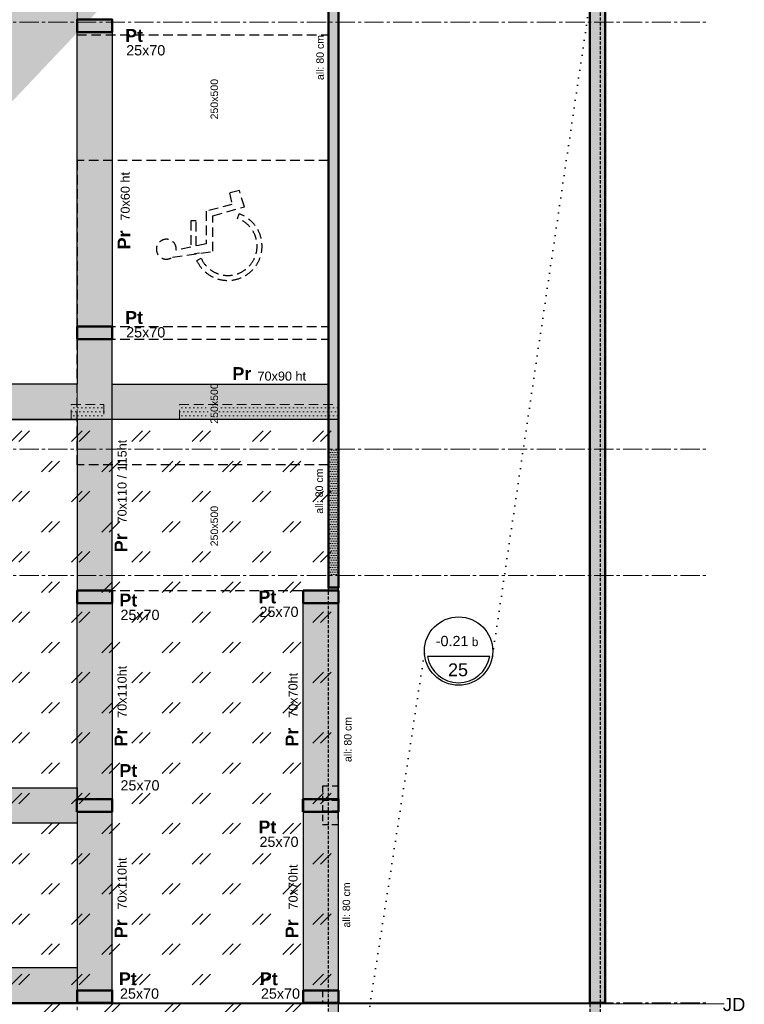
# Model space of a CAD drawing. Header units: millimetres. Extents: x -6159 to 201309, y -25780 to 10326.
# Tile 31 of 128: x 24812 to 26253, y -9084 to -7126. Entities that reach past the tile are written whole.
import ezdxf

# ---------------------------------------------------------------- set-up
doc = ezdxf.new("R2010")
doc.units = ezdxf.units.MM
for name, pattern in [('Axes', [28.575, 19.05, -3.175, 3.175, -3.175]), ('CACHE', [9.525, 6.35, -3.175]), ('CACHEX2', [19.05, 12.7, -6.35]), ('Caché', [9.525, 6.35, -3.175]), ('Pointillés', [3, 0, -3])]:
    doc.linetypes.add(name, pattern=pattern)
for name, color, linetype, lineweight in [('A-Kube-Axes', 6, 'Axes', 18), ('A-Kube-Textes', 3, 'Continuous', 30), ('K_5_D- Dalle', 6, 'Continuous', 25), ('K_8_B - Poteau CB', 23, 'Continuous', 30), ('S-Kube-Hachure-Impact', 4, 'Caché', 20), ('S-Kube-Structure cachée', 4, 'Caché', 30), ('S-Kube-Structure vue', 3, 'Continuous', 25), ('S-Kube-Stucture coupée', 1, 'Continuous', 50)]:
    doc.layers.add(name, color=color, linetype=linetype, lineweight=lineweight)
doc.layers.add('C-Kube-trait gris', color=8, linetype='Continuous')
doc.layers.add('S_Kube-Pochage décaissé', color=254, linetype='Continuous')
doc.layers.add('S-Kube-Pochage coupé', color=252, linetype='Continuous', transparency=0.5)
doc.layers.add('S-Kube-Pochage vu', color=254, linetype='Continuous', transparency=0.5)
doc.styles.add('Arial', font='arial.ttf')

# ---------------------------------------------------------------- blocks, each defined once
blk = doc.blocks.new('240014 - AXES S-2  S-1')
at = {"layer": 'A-Kube-Axes', "ltscale": 2}
for points in [[(24925.9, -4701.1), (24925.9, -12922.7)], [(25445.9, -4817.1), (25445.9, -12922.7)], [(20411, -7130.9), (26176.2, -7130.9)], [(20411, -7980.4), (26176.2, -7980.4)], [(20411, -8231.4), (26176.2, -8231.4)], [(20411, -9080.9), (26176.2, -9080.9)]]:
    blk.add_lwpolyline(points, dxfattribs=at)
blk = doc.blocks.new('*U3')
at = {"layer": 'A-Kube-Textes'}
blk.add_line((36.5, -6.3), (-36.5, -6.3), dxfattribs=at)
blk.add_circle((0, 0), 40, dxfattribs=at)
blk.add_arc((0, 0), 37, 189.8569, 350.1431, dxfattribs=at)
blk = doc.blocks.new('A$Ce63e73eb')
h = blk.add_hatch()
h.set_pattern_fill('DOTS', color=256, scale=5)
h.paths.add_polyline_path([(0, -1950), (0, -1913.1), (20, -1913.1), (20, -1950)], flags=0)
h.paths.add_polyline_path([(2352, 1527.1), (2392, 1527.1), (2392, 1572.1), (2352, 1572.1)], flags=16)
h.paths.add_polyline_path([(342.5, -899.5), (342.5, -849.5), (322.5, -849.5), (322.5, -899.5)], flags=16)
h.paths.add_polyline_path([(502, -899.5), (502, -849.5), (482, -849.5), (482, -899.5)], flags=16)
h.paths.add_polyline_path([(322.5, -440), (342.5, -440), (342.5, -400), (322.5, -400)], flags=16)
h.paths.add_polyline_path([(666.6, -440), (686.6, -440), (686.6, -400), (666.6, -400)], flags=16)
edge = h.paths.add_edge_path()
edge.add_line((4284, 568.5), (4284, 533.5))
edge.add_line((4284, 568.5), (4347.1, 568.5))
edge.add_line((4284, 533.5), (4347.1, 533.5))
edge.add_line((3083, -802.6), (3103, -802.6))
edge.add_line((3103, -802.6), (3103, -790.2))
edge.add_line((3083, -790.2), (3083, -802.6))
edge.add_line((2352, -790.2), (2352, -949.9))
edge.add_line((2352, -949.9), (2508.1, -949.9))
edge.add_line((2508.1, -949.9), (2508.1, -929.9))
edge.add_line((2508.1, -929.9), (2372, -929.9))
edge.add_line((2372, -929.9), (2372, -790.2))
edge.add_line((20, -2828.5), (0, -2828.5))
edge.add_line((0, -2428.5), (20, -2428.5))
edge.add_line((20, -3046.2), (581.9, -3332.2))
edge.add_line((581.9, -3332.2), (572.8, -3350.1))
edge.add_line((1491.6, -1950), (1491.6, -1930))
edge.add_line((1491.6, -1930), (1192.7, -1930))
edge.add_line((1192.7, -1930), (1192.7, -1855))
edge.add_line((1192.7, -1855), (1172.7, -1855))
edge.add_line((1172.7, -1855), (1172.7, -1930))
edge.add_line((1172.7, -1930), (482, -1930))
edge.add_line((482, -1930), (482, -1950))
edge.add_line((482, -1950), (1492.9, -1950))
edge.add_line((1172.7, -1320.6), (1192.7, -1320.6))
edge.add_line((1192.7, -869.4), (1192.7, -1320.6))
edge.add_line((4347.1, 533.5), (4367.1, 533.5))
edge.add_line((4367.1, 533.5), (4367.1, 568.5))
edge.add_line((4367.1, 568.5), (4367.1, 568.5))
edge.add_line((4367.1, 568.5), (4367.1, 734.2))
edge.add_line((4367.1, 734.2), (3301.1, 734.3))
edge.add_line((3301.1, 734.3), (3301.1, 568.6))
edge.add_line((3301.1, 568.6), (2821.9, 568.5))
edge.add_line((2821.9, 568.5), (2821.9, 1572.1))
edge.add_line((2821.9, 1572.1), (2352, 1572.1))
edge.add_line((2372, 0.1), (2372, 533.5))
edge.add_line((2372, 533.5), (3321.1, 533.5))
edge.add_line((3321.1, 533.5), (3321.1, 714.3))
edge.add_line((3321.1, 714.3), (4347.1, 714.3))
edge.add_line((4347.1, 714.3), (4347.1, 568.5))
edge.add_line((20, -2428.5), (20, -1953))
edge.add_line((20, -1953), (0, -1953))
edge.add_line((0, -1953), (0, -2428.5))
edge.add_line((0, -3058.5), (0, -2828.5))
edge.add_line((20, -3046.2), (20, -2828.5))
edge.add_line((1172.7, -869.4), (1172.7, -1320.6))
edge.add_line((2352, -19.9), (2345.4, -19.9))
edge.add_line((2345.4, -19.9), (2345.4, 0.1))
edge.add_line((2345.4, 0.1), (2352, 0.1))
edge.add_line((2352, 0.1), (2352, 870.8))
edge.add_line((2352, 870.8), (2372, 870.8))
edge.add_line((2372, 1010.8), (2352, 1010.8))
edge.add_line((2352, 1010.8), (2352, 1318.7))
edge.add_line((2352, 1318.7), (2372, 1318.7))
edge.add_line((2352, 1458.7), (2372, 1458.7))
edge.add_line((2372, 1244.5), (2801.9, 1244.5))
edge.add_line((2801.9, 1244.5), (2801.9, 1552.1))
edge.add_line((2801.9, 1552.1), (2392, 1552.1))
edge.add_line((2372, 870.8), (2372, 568.5))
edge.add_line((2372, 568.5), (2801.9, 568.5))
edge.add_line((2801.9, 568.5), (2801.9, 1224.5))
edge.add_line((2801.9, 1224.5), (2372, 1224.5))
edge.add_line((2372, 1224.5), (2372, 1010.8))
edge.add_line((2372, 1318.7), (2372, 1244.5))
edge.add_line((2372, 1527.1), (2372, 1458.7))
edge.add_line((2352, 1572.1), (2352, 1458.7))
edge.add_line((0, -3058.5), (572.8, -3350))
edge.add_line((2352, -731.2), (2352, -731.2))
edge.add_line((2372, -731.2), (2372, -731.2))
edge.add_line((2180, 0), (2180, 0))
edge.add_line((2200, 0), (2200, 0))
edge.add_line((2352, -790.2), (2352, -760.2))
edge.add_line((2352, -760.2), (2352, -760.2))
edge.add_line((2352, -760.2), (2352, -19.9))
edge.add_line((2372, -725), (2372, -725))
edge.add_line((2352, -790.2), (2352, -790.2))
edge.add_line((3083, -790.2), (2372, -790.2))
edge.add_line((2372, 0.1), (2372, 0.1))
edge.add_line((2372, 0.1), (2372, -760.2))
edge.add_line((2372, -760.2), (3235.3, -760.2))
edge.add_line((3235.3, -760.2), (3235.3, -790.2))
edge.add_line((3235.3, -790.2), (3103, -790.2))
edge.add_line((2351.9, -680.2), (2352, -680.2))
h = blk.add_hatch()
h.set_pattern_fill('DOTS', color=256, scale=5)
h.paths.add_polyline_path([(3810.5, -760.2), (3875.6, -760.2), (3875.6, -790.2), (3810.5, -790.2)], flags=17)
h = blk.add_hatch()
h.set_pattern_fill('DOTS', color=256, scale=5)
h.paths.add_polyline_path([(4341.8, -790.2), (4025.6, -790.2), (4025.6, -760.2), (4341.8, -760.2)], flags=17)
at = {"ltscale": 3}
for points in [[(3810.5, -760.2), (3875.6, -760.2), (3875.6, -790.2), (3810.5, -790.2)], [(4341.8, -790.2), (4025.6, -790.2), (4025.6, -760.2), (4341.8, -760.2)]]:
    blk.add_lwpolyline(points, close=True, dxfattribs=at)

msp = doc.modelspace()

# ---------------------------------------------------------------- hatches: boundary and pattern name
at = {"layer": 'C-Kube-trait gris'}
h = msp.add_hatch(dxfattribs=at)
h.set_pattern_fill('MARBLE', color=256, scale=150, pattern_type=2)
h.set_pattern_definition([(45, (15, 15), (-60, 60), [30, -54.85281]), (45, (30, 15), (-60, 60), [30, -54.85281])])
h.paths.add_polyline_path([(25443.018, -7925.158), (24206.934, -7921.282), (24205.633, -8080.95), (23625.755, -8083.463), (23625.755, -8080.71), (23455.889, -8081.188), (23455.883, -8000.25), (23455.883, -9515.798), (24282.599, -9515.798), (24342.389, -9515.798), (24342.389, -9510.771), (25445.889, -9510.771)])
h.paths.add_polyline_path([(24270.989, -8462.524), (24070.983, -8462.524), (24070.983, -8277.524), (24270.989, -8277.524)], flags=16)
h.paths.add_polyline_path([(24132.441, -9265.725), (24132.441, -9219.017), (24098.439, -9219.017), (24098.439, -9265.725)], flags=16)
h.paths.add_polyline_path([(24132.441, -9515.725), (24132.441, -9469.017), (24098.439, -9469.017), (24098.439, -9515.725)], flags=16)
h.paths.add_polyline_path([(25152.605, -9296.289), (25199.314, -9296.289), (25199.314, -9262.287), (25152.605, -9262.287)], flags=16)
h.paths.add_polyline_path([(25080.724, -9265.925), (25080.724, -9219.216), (25046.722, -9219.216), (25046.722, -9265.925)], flags=16)
h.paths.add_polyline_path([(25189.105, -7903.339), (25189.105, -7856.631), (25155.104, -7856.631), (25155.104, -7903.339)])
h.paths.add_polyline_path([(25189.105, -8153.462), (25189.105, -8106.753), (25155.104, -8106.753), (25155.104, -8153.462)], flags=16)
at = {"layer": 'S-Kube-Hachure-Impact'}
h = msp.add_hatch(dxfattribs=at)
h.set_pattern_fill('DOTS', color=256, scale=3)
h.paths.add_polyline_path([(25445.883, -6530.372), (25425.884, -6530.371), (25425.884, -7130.871), (25445.883, -7130.872)])
h = msp.add_hatch(dxfattribs=at)
h.set_pattern_fill('DOTS', color=256, scale=3)
h.paths.add_polyline_path([(25966.531, -6530.372), (25945.883, -6530.372), (25945.883, -9487.798), (25445.889, -9487.798), (25445.889, -9506.372), (25966.531, -9506.372)])
h = msp.add_hatch(dxfattribs=at)
h.set_pattern_fill('DOTS', color=256, scale=3)
h.paths.add_polyline_path([(25445.883, -7130.872), (25425.884, -7130.872), (25425.886, -7980.372), (25445.883, -7980.372)])
h = msp.add_hatch(dxfattribs=at)
h.set_pattern_fill('DOTS', color=256, scale=3)
h.paths.add_polyline_path([(25445.883, -7980.372), (25425.886, -7980.372), (25425.887, -8231.372), (25445.883, -8231.372)])
h = msp.add_hatch(dxfattribs=at)
h.set_pattern_fill('DOTS', color=256, scale=3)
h.paths.add_polyline_path([(25445.883, -8229.695), (25425.888, -8229.695), (25425.889, -9506.372), (25445.883, -9506.372)])
at = {"layer": 'S-Kube-Pochage coupé'}
h = msp.add_hatch(color=256, dxfattribs=at)
h.dxf.hatch_style = 1
h.paths.add_polyline_path([(25975.883, -5064.182), (25445.883, -5064.182), (25445.883, -5094.182), (25945.883, -5094.182), (25945.883, -9080.872), (25975.883, -9080.872)])
h = msp.add_hatch(color=256, dxfattribs=at)
h.dxf.hatch_style = 1
h.paths.add_polyline_path([(25445.882, -6103.992), (25425.889, -6103.985), (25425.883, -6120.743), (25425.883, -6234.944), (25195.883, -6234.944), (25195.883, -6120.743), (25195.889, -6103.902), (25175.882, -6103.895), (25175.884, -6603.616), (25425.883, -6604.271), (25425.883, -8255.379), (25445.883, -8255.379)])
h.paths.add_polyline_path([(25425.883, -6386.444), (25425.883, -6583.944), (25195.883, -6583.944), (25195.883, -6386.444)], flags=16)
h.paths.add_polyline_path([(25195.883, -6366.444), (25195.883, -6254.944), (25425.883, -6254.944), (25425.883, -6366.444)], flags=16)
h = msp.add_hatch(color=256, dxfattribs=at)
h.dxf.hatch_style = 1
h.paths.add_polyline_path([(24995.883, -7125.931), (24925.883, -7125.931), (24925.883, -7150.931), (24995.883, -7150.931)])
h = msp.add_hatch(color=256, dxfattribs=at)
h.dxf.hatch_style = 1
h.paths.add_polyline_path([(24995.883, -7736.171), (24925.883, -7736.171), (24925.883, -7761.171), (24995.883, -7761.171)])
h = msp.add_hatch(color=256, dxfattribs=at)
h.dxf.hatch_style = 1
h.paths.add_polyline_path([(24995.883, -8261.171), (24925.883, -8261.171), (24925.883, -8286.171), (24995.883, -8286.171)])
h = msp.add_hatch(color=256, dxfattribs=at)
h.dxf.hatch_style = 1
h.paths.add_polyline_path([(25445.607, -8261.171), (25375.607, -8261.171), (25375.607, -8286.171), (25445.607, -8286.171)])
h = msp.add_hatch(color=256, dxfattribs=at)
h.dxf.hatch_style = 1
h.paths.add_polyline_path([(24925.432, -8700.871), (24995.883, -8700.871), (24995.883, -8675.871), (24925.432, -8675.871)])
h = msp.add_hatch(color=256, dxfattribs=at)
h.dxf.hatch_style = 1
h.paths.add_polyline_path([(25375.156, -8700.871), (25445.607, -8700.871), (25445.607, -8675.871), (25375.156, -8675.871)])
h = msp.add_hatch(color=256, dxfattribs=at)
h.dxf.hatch_style = 1
h.paths.add_polyline_path([(24995.883, -9081.05), (24925.883, -9081.05), (24925.883, -9056.05), (24995.883, -9056.05)])
h = msp.add_hatch(color=256, dxfattribs=at)
h.dxf.hatch_style = 1
h.paths.add_polyline_path([(25445.607, -9081.05), (25375.607, -9081.05), (25375.607, -9056.05), (25445.607, -9056.05)])
at = {"layer": 'S-Kube-Pochage vu'}
h = msp.add_hatch(color=256, dxfattribs=at)
h.dxf.hatch_style = 1
h.paths.add_polyline_path([(24995.883, -7736.171), (24925.883, -7736.171), (24925.883, -7150.931), (24995.883, -7150.931)])
h = msp.add_hatch(color=256, dxfattribs=at)
h.dxf.hatch_style = 1
h.paths.add_polyline_path([(24385.883, -7641.585), (24315.883, -7641.585), (24315.883, -7891.277), (24425.843, -7891.277), (24425.843, -7921.08), (24925.883, -7921.08), (24925.883, -8261.171), (24995.883, -8261.171), (24995.883, -7761.171), (24925.883, -7761.171), (24925.884, -7851.08), (24385.883, -7851.081)])
h = msp.add_hatch(color=256, dxfattribs=at)
h.dxf.hatch_style = 1
h.paths.add_polyline_path([(24995.883, -7851.08), (25425.883, -7851.08), (25425.883, -7921.079), (24995.883, -7921.079)])
h = msp.add_hatch(color=256, dxfattribs=at)
h.dxf.hatch_style = 1
h.paths.add_polyline_path([(24995.883, -8675.871), (24925.883, -8675.871), (24925.883, -8286.171), (24995.883, -8286.171)])
h = msp.add_hatch(color=256, dxfattribs=at)
h.dxf.hatch_style = 1
h.paths.add_polyline_path([(25445.607, -8675.871), (25375.607, -8675.871), (25375.607, -8286.171), (25445.607, -8286.171)])
h = msp.add_hatch(color=256, dxfattribs=at)
h.dxf.hatch_style = 1
h.paths.add_polyline_path([(24342.389, -8653.406), (24925.883, -8653.406), (24925.883, -8723.406), (24342.389, -8723.406)])
h = msp.add_hatch(color=256, dxfattribs=at)
h.dxf.hatch_style = 1
h.paths.add_polyline_path([(24925.883, -9056.05), (24995.883, -9056.05), (24995.883, -8700.871), (24925.883, -8700.871)])
h = msp.add_hatch(color=256, dxfattribs=at)
h.dxf.hatch_style = 1
h.paths.add_polyline_path([(25375.607, -9056.05), (25445.607, -9056.05), (25445.607, -8700.871), (25375.607, -8700.871)])
h = msp.add_hatch(color=256, dxfattribs=at)
h.dxf.hatch_style = 1
h.paths.add_polyline_path([(24342.389, -9010.872), (24925.883, -9010.872), (24925.883, -9080.872), (24342.389, -9080.872)])

# ---------------------------------------------------------------- linework, layer by layer
at = {"layer": 'A-Kube-Textes', "linetype": 'Pointillés', "ltscale": 5}
for points in [[(25751.936, -8391.636), (25945.883, -7091.006)], [(25616.845, -8386.129), (25445.889, -9487.798)]]:
    msp.add_lwpolyline(points, dxfattribs=at)
at = {"layer": 'A-Kube-Textes', "linetype": 'Axes', "ltscale": 3, "const_width": 2}
msp.add_lwpolyline([(20806.523, -9082.55), (26213.17, -9082.55)], dxfattribs=at)
at = {"layer": 'C-Kube-trait gris'}
msp.add_line((25169.283, -7590.556), (25159.483, -7591.937), dxfattribs=at)
at = {"layer": 'C-Kube-trait gris', "linetype": 'CACHE', "ltscale": 3}
for points in [[(25425.883, -7156.171), (25425.883, -7406.171), (24925.883, -7406.171), (24925.883, -7156.171)], [(25425.883, -7736.171), (25425.883, -7406.171), (24925.883, -7406.171), (24925.883, -7736.171)], [(25425.883, -7761.171), (25425.883, -8011.171), (24925.883, -8011.171), (24925.883, -7761.171)], [(25425.883, -8261.171), (25425.883, -8011.171), (24925.883, -8011.171), (24925.883, -8261.171)]]:
    msp.add_lwpolyline(points, close=True, dxfattribs=at)
for points in [[(25196.15, -7586.77), (25196.15, -7516.056), (25258.675, -7498.389), (25248.803, -7465.556), (25229.058, -7470.604), (25234.081, -7493.733), (25182.987, -7506.794), (25182.987, -7571.614), (25163.078, -7575.855), (25163.078, -7526.152), (25151.933, -7526.15), (25151.933, -7578.229), (25123.257, -7584.337, 4.86126018), (25115.83, -7598.089)], [(25163.838, -7604.757), (25172.805, -7600.676, 1.50964921), (25245.332, -7521.724), (25248.639, -7512.444, -1.50964921)]]:
    msp.add_lwpolyline(points, format="xyb", close=True, dxfattribs=at)
at = {"layer": 'K_5_D- Dalle'}
for points in [[(22925.883, -9081.05), (25445.889, -9081.05)], [(25445.883, -9081.05), (25945.883, -9081.05)]]:
    msp.add_lwpolyline(points, dxfattribs=at)
at = {"layer": 'K_8_B - Poteau CB', "linetype": 'CACHEX2'}
for points in [[(25446.026, -8650.212), (25413.889, -8650.107), (25413.889, -8726.6)], [(25445.883, -8726.6), (25445.883, -8650.211)], [(25413.889, -8677.682), (25445.883, -8677.682)], [(25413.889, -8699.13), (25445.883, -8699.13)], [(25413.889, -8726.6), (25445.883, -8726.6)]]:
    msp.add_lwpolyline(points, dxfattribs=at)
msp.add_lwpolyline([(25413.889, -9081.05), (25445.889, -9081.05), (25445.889, -9057.05), (25413.889, -9057.05)], close=True, dxfattribs=at)
at = {"layer": 'S-Kube-Structure cachée'}
for points in [[(25945.883, -6530.372), (25945.883, -9487.798), (25445.889, -9487.798)], [(25425.889, -9507.798), (25425.883, -6550.199)], [(25966.531, -6550.199), (25966.531, -9507.798), (25445.889, -9507.798)], [(25445.889, -9507.798), (25445.889, -6550.199)]]:
    msp.add_lwpolyline(points, dxfattribs=at)
at = {"layer": 'S-Kube-Structure vue'}
for points in [[(24995.883, -7736.171), (24925.883, -7736.171), (24925.883, -7150.931), (24995.883, -7150.931)], [(24385.883, -7641.585), (24315.883, -7641.585), (24315.883, -7891.277), (24425.843, -7891.277), (24425.843, -7921.08), (24925.883, -7921.08), (24925.883, -8261.171), (24995.883, -8261.171), (24995.883, -7761.171), (24925.883, -7761.171), (24925.884, -7851.08), (24385.883, -7851.081)], [(24995.883, -7851.08), (25425.883, -7851.08), (25425.883, -7921.079), (24995.883, -7921.079)], [(24995.883, -8675.871), (24925.883, -8675.871), (24925.883, -8286.171), (24995.883, -8286.171)], [(25445.607, -8675.871), (25375.607, -8675.871), (25375.607, -8286.171), (25445.607, -8286.171)], [(24342.389, -8653.406), (24925.883, -8653.406), (24925.883, -8723.406), (24342.389, -8723.406)], [(24925.883, -9056.05), (24995.883, -9056.05), (24995.883, -8700.871), (24925.883, -8700.871)], [(25375.607, -9056.05), (25445.607, -9056.05), (25445.607, -8700.871), (25375.607, -8700.871)], [(24342.389, -9010.872), (24925.883, -9010.872), (24925.883, -9080.872), (24342.389, -9080.872)]]:
    msp.add_lwpolyline(points, close=True, dxfattribs=at)
at = {"layer": 'S-Kube-Stucture coupée'}
for points in [[(25975.883, -9081.05), (25945.883, -9081.05), (25945.883, -5094.182), (21425.883, -5094.182), (21425.883, -5470.346), (21405.883, -5470.346), (21405.883, -5094.182), (20925.883, -5094.182), (20925.883, -5581.053), (21405.883, -5581.053), (21405.883, -5571.346), (21425.883, -5571.346), (21425.883, -5601.053), (20925.883, -5601.053), (20925.883, -9081.05), (20895.883, -9081.05), (20895.883, -8270.271), (20619.583, -8270.271), (20619.583, -7075.271), (20895.883, -7075.271), (20895.883, -5064.182), (25975.883, -5064.182)], [(25425.883, -6604.271), (25425.887, -8255.379), (25445.883, -8255.379), (25445.882, -6103.992), (25425.889, -6103.985)], [(24925.883, -7150.931), (24995.883, -7150.931), (24995.883, -7125.931), (24925.883, -7125.931)], [(24925.883, -7736.171), (24995.883, -7736.171), (24995.883, -7761.171), (24925.883, -7761.171)], [(25425.887, -8211.471), (25425.887, -8211.47)], [(24925.883, -8286.171), (24995.883, -8286.171), (24995.883, -8261.171), (24925.883, -8261.171)], [(25375.607, -8286.171), (25445.607, -8286.171), (25445.607, -8261.171), (25375.607, -8261.171)], [(24925.432, -8700.871), (24995.883, -8700.871), (24995.883, -8675.871), (24925.432, -8675.871)], [(25375.156, -8700.871), (25445.607, -8700.871), (25445.607, -8675.871), (25375.156, -8675.871)], [(25375.889, -8700.871), (25445.883, -8700.871), (25445.883, -8675.871), (25375.889, -8675.871)], [(24925.883, -9081.05), (24995.883, -9081.05), (24995.883, -9056.05), (24925.883, -9056.05)], [(25375.607, -9081.05), (25445.607, -9081.05), (25445.607, -9056.05), (25375.607, -9056.05)]]:
    msp.add_lwpolyline(points, close=True, dxfattribs=at)
at = {"layer": 'S_Kube-Pochage décaissé'}
msp.add_lwpolyline([(22291.348, -10793.696), (22496.844, -10898.233), (22496.844, -10843.04), (22496.844, -10843.04), (22496.844, -10557.39), (24342.389, -10555.33), (24342.389, -9510.771), (25445.889, -9510.771), (25445.335, -7921.379), (24186.852, -7921.352), (24187.406, -8081.441), (23475.901, -8081.499), (23475.903, -7921.045), (23455.892, -7921.319), (23455.883, -7980.372), (22276.599, -7980.372), (22276.599, -9082.05), (21103.906, -9084.041), (21103.865, -10189.43), (21512.044, -10397.012), (21512.065, -10398.647), (22206.36, -10752.841), (22291.348, -10793.696)], dxfattribs=at)

# ---------------------------------------------------------------- block references
at = {"linetype": 'Continuous', "xscale": 1.7, "yscale": 1.7, "zscale": 1.7}
msp.add_blockref('*U3', (25684.69, -8381.54), dxfattribs=at)
at = {"layer": 'A-Kube-Axes'}
msp.add_blockref('240014 - AXES S-2  S-1', (0, 0), dxfattribs=at)
at = {"layer": 'S-Kube-Hachure-Impact'}
msp.add_blockref('A$Ce63e73eb', (21103.883, -7131.033), dxfattribs=at)

# ---------------------------------------------------------------- texts
at = {"layer": 'A-Kube-Textes', "style": 'Arial'}
for s, insert, char_height, attachment_point in [('{\\fArial|b1|i0|c0|p34;Pt}', (25057.127, -7157.744), 25.5, 6), ('25x70', (25023.693, -7187.239), 20.4, 4), ('{\\fArial|b1|i0|c0|p34;Pt}', (25057.127, -7718.43), 25.5, 6), ('25x70', (25023.693, -7747.925), 20.4, 4), ('{\\fArial|b1|i0|c0|p34;Pr}', (25272.468, -7829.813), 25.5, 6), ('{\\fArial|b1|i0|c0|p34;Pt}', (25045.711, -8280.252), 25.5, 6), ('{\\fArial|b1|i0|c0|p34;Pt}', (25322.196, -8274.13), 25.5, 6), ('25x70', (25012.277, -8309.748), 20.4, 4), ('25x70', (25288.763, -8303.625), 20.4, 4), ('{\\H0.8x;-0.21\\H0.83334x; b}', (25681.653, -8372.054), 25.5, 8), ('25', (25683.55, -8431.817), 25.5, 8), ('{\\fArial|b1|i0|c0|p34;Pt}', (25045.711, -8619.162), 25.5, 6), ('25x70', (25012.277, -8648.657), 20.4, 4), ('{\\fArial|b1|i0|c0|p34;Pt}', (25322.196, -8731.306), 25.5, 6), ('25x70', (25288.763, -8760.801), 20.4, 4), ('{\\fArial|b1|i0|c0|p34;Pt}', (25044.78, -9033.132), 25.5, 6), ('{\\fArial|b1|i0|c0|p34;Pt}', (25325.056, -9033.132), 25.5, 6), ('25x70', (25011.346, -9062.627), 20.4, 4), ('25x70', (25291.623, -9062.627), 20.4, 4)]:
    msp.add_mtext(s, dxfattribs=dict(at, insert=insert, char_height=char_height, attachment_point=attachment_point))
at = {"layer": 'A-Kube-Textes', "char_height": 15, "attachment_point": 1, "rotation": 90, "style": 'Arial'}
for insert in [(25401.688, -7246.277), (25400.072, -8108.358), (25456.776, -8602.127), (25454.029, -8931.194)]:
    msp.add_mtext_dynamic_manual_height_columns('all: 80 cm', width=236.81461, gutter_width=75, heights=[22.531], dxfattribs=dict(at, insert=insert))
at = {"layer": 'A-Kube-Textes', "char_height": 18, "width": 241.13704, "attachment_point": 4, "rotation": 90, "style": 'Arial'}
for s, insert in [('70x60 ht ', (25021.833, -7525.633)), ('70x110 / 115ht ', (25015.553, -8127.772)), ('70x110ht ', (25015.553, -8514.269)), ('70x70ht ', (25355.608, -8514.269)), ('70x110ht ', (25015.553, -8895.283)), ('70x70ht ', (25355.608, -8895.283))]:
    msp.add_mtext(s, dxfattribs=dict(at, insert=insert))
at = {"layer": 'A-Kube-Textes', "char_height": 25.5, "attachment_point": 6, "rotation": 90, "style": 'Arial'}
for insert in [(25019.467, -7545.353), (25013.187, -8147.492), (25013.187, -8533.989), (25353.241, -8533.989), (25013.187, -8915.004), (25353.241, -8915.004)]:
    msp.add_mtext('{\\fArial|b1|i0|c0|p34;Pr}', dxfattribs=dict(at, insert=insert))
at = {"layer": 'A-Kube-Textes', "insert": (25284.82, -7834.985), "char_height": 18, "width": 241.13704, "attachment_point": 4, "style": 'Arial'}
msp.add_mtext('70x90 ht ', dxfattribs=at)
at = {"layer": 'A-Kube-Textes', "linetype": 'Axes', "ltscale": 3, "insert": (26254.976, -9084.254), "char_height": 26.25, "attachment_point": 6, "style": 'Arial'}
msp.add_mtext_dynamic_manual_height_columns('JD', width=43.60391, gutter_width=75, heights=[0], dxfattribs=at)
at = {"layer": 'C-Kube-trait gris', "char_height": 15, "attachment_point": 8, "rotation": 90, "style": 'Arial'}
for insert in [(25206.593, -7284.308), (25206.593, -7889.308), (25206.593, -8133.034)]:
    msp.add_mtext('250x500', dxfattribs=dict(at, insert=insert))

doc.saveas('drawing.dxf')
